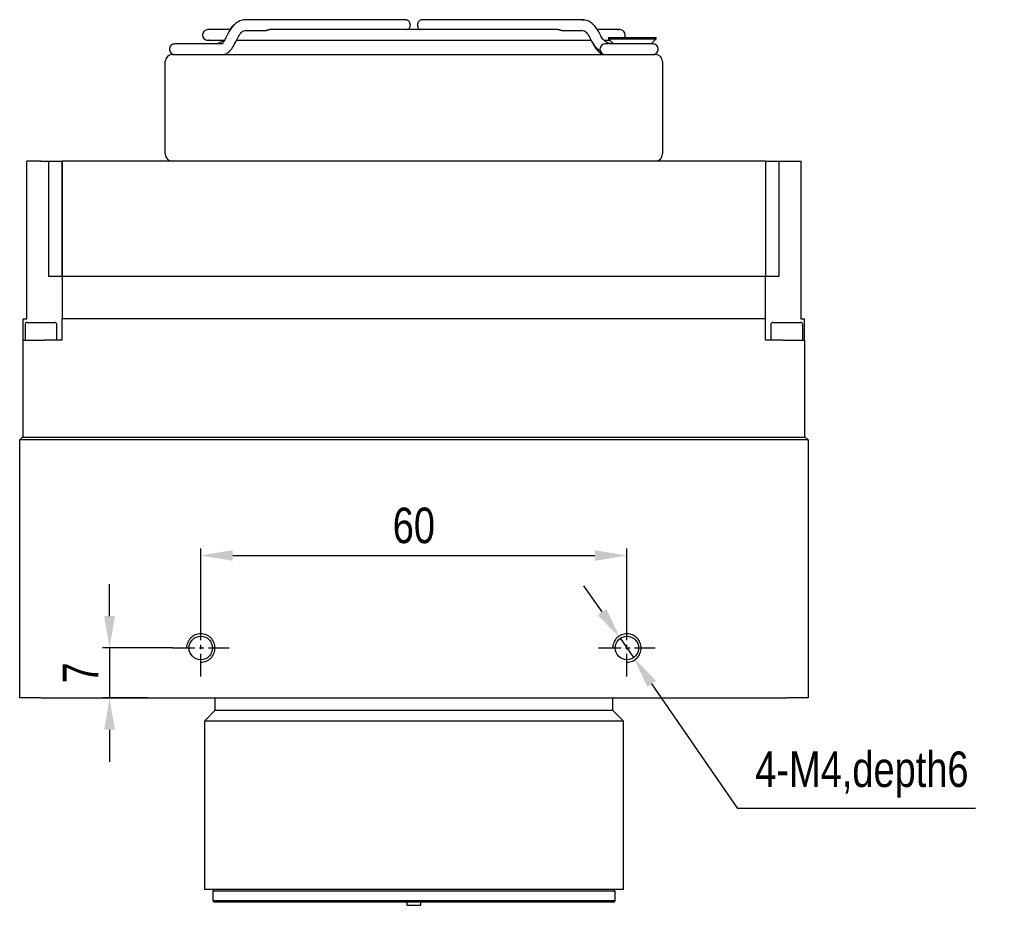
# Model space of a CAD drawing. Header units: millimetres. Extents: x 0 to 15034, y 0 to 1554.
# Tile 1 of 6: x 14503 to 14641, y 1185 to 1309. Entities that reach past the tile are written whole.
import ezdxf

# ---------------------------------------------------------------- set-up
doc = ezdxf.new("R2010")
doc.units = ezdxf.units.MM
doc.linetypes.add('CENTER', pattern=[50.8, 31.75, -6.35, 6.35, -6.35])
doc.linetypes.add('CENTER2', pattern=[28.575, 19.05, -3.175, 3.175, -3.175])
doc.layers.get('0').update_dxf_attribs({"lineweight": 15})
for name, color, linetype, lineweight in [('粗实线', 7, 'Continuous', 50), ('细实线', 3, 'Continuous', 25), ('细点画线', 1, 'CENTER2', 25)]:
    doc.layers.add(name, color=color, linetype=linetype, lineweight=lineweight)
doc.styles.add('iTek', font='txt', dxfattribs={"width": 0.8, "height": 5})
doc.dimstyles.new('iTek', dxfattribs={"dimscale": 0, "dimtxt": 5, "dimasz": 4.5, "dimexe": 1, "dimexo": 0, "dimgap": 1.5, "dimtad": 1, "dimtoh": 1, "dimdsep": 46, "dimtxsty": 'iTek', "dimcen": 4, "dimclrd": 256, "dimclre": 256, "dimclrt": 256, "dimazin": 2, "dimtfac": 1, "dimtmove": 0, "dimatfit": 3, "dimfxl": 1, "dimlwd": -1, "dimlwe": -1, "dimarcsym": 0})

# ---------------------------------------------------------------- blocks, each defined once
blk = doc.blocks.new('*D67')
at = {"layer": 'Defpoints', "color": 0, "linetype": 'CENTER'}
for p in [(14588.02, 1233.77), (14528.02, 1224.75), (14588.02, 1224.75)]:
    blk.add_point(p, dxfattribs=at)
at = {"layer": '细实线'}
for p, q in [((14528.02, 1224.75), (14528.02, 1234.77)), ((14588.02, 1224.75), (14588.02, 1234.77)), ((14532.52, 1233.77), (14583.52, 1233.77))]:
    blk.add_line(p, q, dxfattribs=at)
at = {"layer": '细实线', "linetype": 'CENTER'}
for points in [[(14532.52, 1234.52), (14532.52, 1233.02), (14528.02, 1233.77)], [(14583.52, 1234.52), (14583.52, 1233.02), (14588.02, 1233.77)]]:
    blk.add_solid(points, dxfattribs=at)
at = {"layer": '细实线', "linetype": 'CENTER', "insert": (14558.02, 1237.97), "char_height": 5, "attachment_point": 5, "style": 'iTek'}
blk.add_mtext('60', dxfattribs=at)
blk = doc.blocks.new('*D68')
at = {"layer": 'Defpoints', "color": 0, "linetype": 'CENTER'}
for p in [(14524.02, 1220.75), (14515.17, 1213.75), (14520.63, 1213.75)]:
    blk.add_point(p, dxfattribs=at)
at = {"layer": '细实线'}
for p, q in [((14515.17, 1225.25), (14515.17, 1229.75)), ((14524.02, 1220.75), (14514.17, 1220.75)), ((14515.17, 1220.75), (14515.17, 1213.75)), ((14520.63, 1213.75), (14514.17, 1213.75)), ((14515.17, 1209.25), (14515.17, 1204.75))]:
    blk.add_line(p, q, dxfattribs=at)
at = {"layer": '细实线', "linetype": 'CENTER'}
for points in [[(14514.42, 1225.25), (14515.92, 1225.25), (14515.17, 1220.75)], [(14514.42, 1209.25), (14515.92, 1209.25), (14515.17, 1213.75)]]:
    blk.add_solid(points, dxfattribs=at)
at = {"layer": '细实线', "linetype": 'CENTER', "insert": (14511.08, 1217.25), "char_height": 5, "attachment_point": 5, "rotation": 90, "style": 'iTek'}
blk.add_mtext('7', dxfattribs=at)
blk = doc.blocks.new('*D69')
at = {"layer": 'Defpoints', "color": 0, "linetype": 'CENTER'}
for p in [(14587.08, 1222.11), (14588.96, 1219.4)]:
    blk.add_point(p, dxfattribs=at)
at = {"layer": '细实线'}
for p, q in [((14584.53, 1225.82), (14581.97, 1229.52)), ((14587.08, 1222.11), (14588.96, 1219.4)), ((14603.62, 1198.15), (14591.51, 1215.69)), ((14637.09, 1198.15), (14603.62, 1198.15))]:
    blk.add_line(p, q, dxfattribs=at)
at = {"layer": '细实线', "linetype": 'CENTER'}
for points in [[(14585.14, 1226.24), (14583.91, 1225.39), (14587.08, 1222.11)], [(14592.13, 1216.12), (14590.9, 1215.27), (14588.96, 1219.4)]]:
    blk.add_solid(points, dxfattribs=at)
at = {"layer": '细实线', "linetype": 'CENTER', "insert": (14621.11, 1202.93), "char_height": 5, "attachment_point": 5, "style": 'iTek'}
blk.add_mtext('4-M4,depth6', dxfattribs=at)

msp = doc.modelspace()

# ---------------------------------------------------------------- linework, layer by layer
at = {"color": 7, "linetype": 'Continuous', "lineweight": 30}
for p, q in [((14555.899, 1309.183), (14534.382, 1309.183)), ((14534.382, 1309.183), (14534.382, 1309.183)), ((14581.658, 1309.183), (14560.141, 1309.183)), ((14581.969, 1309.158), (14581.559, 1309.17)), ((14581.658, 1309.183), (14581.56, 1309.171)), ((14581.657, 1309.183), (14581.97, 1309.157)), ((14532.155, 1307.783), (14529.02, 1307.783)), ((14531.965, 1307.472), (14531.636, 1306.8)), ((14534.382, 1307.683), (14537.249, 1307.683)), ((14578.262, 1307.783), (14537.777, 1307.783)), ((14578.791, 1307.683), (14581.658, 1307.683)), ((14581.554, 1307.698), (14581.658, 1307.683)), ((14584.404, 1306.8), (14584.075, 1307.472)), ((14532.839, 1305.879), (14532.971, 1306.121)), ((14532.983, 1306.14), (14533.312, 1306.812)), ((14533.053, 1306.283), (14578.527, 1306.283)), ((14578.527, 1306.283), (14582.987, 1306.283)), ((14582.728, 1306.812), (14583.057, 1306.14)), ((14582.731, 1306.806), (14582.728, 1306.812)), ((14582.987, 1306.283), (14583.057, 1306.14)), ((14583.045, 1306.182), (14583.448, 1305.527)), ((14583.057, 1306.14), (14583.069, 1306.121)), ((14583.07, 1306.119), (14583.057, 1306.14)), ((14584.411, 1306.781), (14584.404, 1306.8)), ((14584.619, 1306.464), (14584.416, 1306.758)), ((14584.723, 1306.363), (14584.619, 1306.464)), ((14584.798, 1306.283), (14585.62, 1306.283)), ((14585.42, 1306.683), (14585.42, 1306.483)), ((14585.42, 1306.683), (14592.12, 1306.683)), ((14585.42, 1306.483), (14586.12, 1305.783)), ((14585.42, 1306.483), (14592.12, 1306.483)), ((14591.42, 1305.783), (14592.12, 1306.483)), ((14592.12, 1306.483), (14592.12, 1306.683)), ((14529.485, 1305.783), (14524.363, 1305.783)), ((14529.674, 1305.783), (14529.485, 1305.783)), ((14531.154, 1305.783), (14530.261, 1305.783)), ((14583.448, 1305.527), (14583.513, 1305.463)), ((14584.037, 1304.968), (14584.123, 1304.917)), ((14585.779, 1305.783), (14584.952, 1305.783)), ((14591.677, 1305.783), (14586.557, 1305.783)), ((14523.02, 1290.283), (14523.02, 1303.283)), ((14524.02, 1304.283), (14526.02, 1304.283)), ((14526.02, 1304.283), (14590.02, 1304.283)), ((14590.02, 1304.283), (14592.02, 1304.283)), ((14593.02, 1303.283), (14593.02, 1290.283)), ((14503.52, 1267.083), (14503.52, 1289.283)), ((14505.52, 1289.283), (14503.52, 1289.283)), ((14505.52, 1289.283), (14506.597, 1289.283)), ((14506.597, 1289.283), (14506.597, 1273.083)), ((14506.597, 1289.283), (14508.505, 1289.283)), ((14508.505, 1273.083), (14508.505, 1289.283)), ((14508.505, 1289.283), (14508.52, 1289.283)), ((14607.52, 1289.283), (14508.52, 1289.283)), ((14508.52, 1289.283), (14508.52, 1273.083)), ((14607.52, 1289.283), (14607.52, 1273.083)), ((14607.52, 1289.283), (14607.535, 1289.283)), ((14607.535, 1289.283), (14607.535, 1273.083)), ((14607.535, 1289.283), (14609.443, 1289.283)), ((14609.443, 1273.083), (14609.443, 1289.283)), ((14609.443, 1289.283), (14610.52, 1289.283)), ((14610.52, 1289.283), (14612.52, 1289.283)), ((14612.52, 1289.283), (14612.52, 1267.083)), ((14506.597, 1273.083), (14508.505, 1273.083)), ((14508.52, 1273.083), (14607.52, 1273.083)), ((14508.52, 1273.083), (14508.52, 1267.083)), ((14607.52, 1267.083), (14607.52, 1273.083)), ((14607.535, 1273.083), (14609.443, 1273.083)), ((14503.02, 1267.083), (14503.52, 1267.083)), ((14503.02, 1264.083), (14503.02, 1267.083)), ((14503.27, 1266.271), (14503.27, 1264.083)), ((14503.582, 1266.583), (14507.457, 1266.583)), ((14507.77, 1264.083), (14507.77, 1266.271)), ((14508.52, 1264.083), (14508.52, 1267.083)), ((14607.52, 1267.083), (14508.52, 1267.083)), ((14607.52, 1264.083), (14607.52, 1267.083)), ((14608.27, 1266.271), (14608.27, 1264.083)), ((14608.582, 1266.583), (14612.457, 1266.583)), ((14612.52, 1267.083), (14613.02, 1267.083)), ((14612.77, 1264.083), (14612.77, 1266.271)), ((14613.02, 1264.083), (14613.02, 1267.083)), ((14503.02, 1250.433), (14503.02, 1264.083)), ((14503.02, 1264.083), (14506.02, 1264.083)), ((14508.52, 1264.083), (14506.02, 1264.083)), ((14610.02, 1264.083), (14607.52, 1264.083)), ((14610.02, 1264.083), (14613.02, 1264.083)), ((14613.02, 1264.083), (14613.02, 1250.433)), ((14502.92, 1250.433), (14502.52, 1250.033)), ((14502.52, 1213.753), (14502.52, 1250.033)), ((14505.52, 1250.033), (14502.52, 1250.033)), ((14502.92, 1250.433), (14505.52, 1250.433)), ((14505.52, 1250.433), (14610.52, 1250.433)), ((14610.52, 1250.033), (14505.52, 1250.033)), ((14610.52, 1250.433), (14613.12, 1250.433)), ((14613.52, 1250.033), (14610.52, 1250.033)), ((14613.12, 1250.433), (14613.52, 1250.033)), ((14613.52, 1250.033), (14613.52, 1213.753)), ((14505.52, 1213.753), (14502.52, 1213.753)), ((14505.52, 1213.753), (14610.52, 1213.753)), ((14530.02, 1213.753), (14530.02, 1211.953)), ((14586.02, 1211.953), (14586.02, 1213.753)), ((14613.52, 1213.753), (14610.52, 1213.753)), ((14530.02, 1211.953), (14528.52, 1210.453)), ((14586.02, 1211.953), (14530.02, 1211.953)), ((14587.52, 1210.453), (14586.02, 1211.953)), ((14528.52, 1210.453), (14528.52, 1186.743)), ((14587.52, 1210.453), (14528.52, 1210.453)), ((14587.52, 1186.743), (14587.52, 1210.453)), ((14587.52, 1186.743), (14528.52, 1186.743)), ((14529.895, 1186.743), (14529.695, 1186.543)), ((14529.695, 1186.543), (14529.695, 1185.153)), ((14586.345, 1186.543), (14529.695, 1186.543)), ((14586.345, 1186.543), (14586.145, 1186.743)), ((14586.345, 1185.153), (14586.345, 1186.543)), ((14529.695, 1185.153), (14529.895, 1184.953)), ((14586.345, 1185.153), (14529.695, 1185.153)), ((14586.145, 1184.953), (14529.895, 1184.953)), ((14557.02, 1184.953), (14557.02, 1184.533)), ((14557.02, 1184.533), (14558.02, 1184.533)), ((14558.02, 1184.533), (14559.02, 1184.533)), ((14559.02, 1184.533), (14559.02, 1184.953)), ((14586.145, 1184.953), (14586.345, 1185.153))]:
    msp.add_line(p, q, dxfattribs=at)
at = {"color": 7, "linetype": 'Continuous', "lineweight": 30, "flags": 128}
for points in [[(14534.382, 1309.183), (14534.063, 1309.156), (14534.009, 1309.146)], [(14581.91, 1309.166), (14581.977, 1309.156), (14582.031, 1309.146)]]:
    msp.add_lwpolyline(points, dxfattribs=at)
at = {"color": 7, "linetype": 'Continuous', "lineweight": 30}
for centre in [(14528.02, 1220.753), (14588.02, 1220.753)]:
    msp.add_circle(centre, 1.65, dxfattribs=at)
for centre, radius, start, end in [((14585.892, 1307.505), 3.144, 206.12897, 238.68795), ((14584.965, 1305.046), 0.738, 91.01026, 180.97568), ((14584.965, 1305.021), 0.738, 179.02404, 268.98974), ((14524.02, 1303.283), 1, 90, 180), ((14592.02, 1303.283), 1, 0, 90), ((14524.02, 1290.283), 1, 180, 270), ((14592.02, 1290.283), 1, 270, 0), ((14503.582, 1266.271), 0.313, 90, 180), ((14507.457, 1266.271), 0.313, 0, 90), ((14608.582, 1266.271), 0.313, 90, 180), ((14612.457, 1266.271), 0.313, 0, 90)]:
    msp.add_arc(centre, radius, start, end, dxfattribs=at)
for points, knots in [([(14534.071, 1309.158), (14533.829, 1309.099), (14533.36, 1308.986), (14532.584, 1308.463), (14532.205, 1307.855), (14531.965, 1307.472)], [0, 0, 0, 0, 0.2825105, 0.5481112, 1, 1, 1, 1]), ([(14556.777, 1309.183), (14556.765, 1309.183), (14556.741, 1309.183), (14556.549, 1309.183), (14556.274, 1309.183), (14556.021, 1309.183), (14555.899, 1309.183)], [0, 0, 0, 0, 0.2627184, 0.5199776, 0.7669677, 1, 1, 1, 1]), ([(14557.527, 1308.433), (14557.517, 1308.529), (14557.501, 1308.676), (14557.405, 1308.852), (14557.307, 1308.972), (14557.187, 1309.068), (14557.013, 1309.159), (14556.87, 1309.174), (14556.777, 1309.183)], [0, 0, 0, 0, 0.2433533, 0.3733867, 0.505406, 0.6366344, 0.764394, 1, 1, 1, 1]), ([(14559.263, 1309.183), (14559.17, 1309.174), (14559.027, 1309.159), (14558.853, 1309.068), (14558.733, 1308.972), (14558.635, 1308.852), (14558.539, 1308.676), (14558.523, 1308.529), (14558.513, 1308.433)], [0, 0, 0, 0, 0.2356059, 0.3633661, 0.4945939, 0.6266131, 0.7566468, 1, 1, 1, 1]), ([(14560.141, 1309.183), (14560.019, 1309.183), (14559.766, 1309.183), (14559.49, 1309.183), (14559.299, 1309.183), (14559.275, 1309.183), (14559.263, 1309.183)], [0, 0, 0, 0, 0.2330319, 0.4800225, 0.7372818, 1, 1, 1, 1]), ([(14584.075, 1307.472), (14583.836, 1307.855), (14583.456, 1308.463), (14582.68, 1308.986), (14582.211, 1309.099), (14581.969, 1309.158)], [0, 0, 0, 0, 0.45188975, 0.71749034, 1, 1, 1, 1]), ([(14529.02, 1307.783), (14528.92, 1307.772), (14528.711, 1307.747), (14528.447, 1307.551), (14528.279, 1307.269), (14528.275, 1307.059), (14528.274, 1306.959)], [0, 0, 0, 0, 0.2387714, 0.4999989, 0.761228, 1, 1, 1, 1]), ([(14532.726, 1308.492), (14532.574, 1308.351), (14532.358, 1308.148), (14532.2, 1307.868), (14532.152, 1307.783)], [0, 0, 0, 0, 0.6971067, 1, 1, 1, 1]), ([(14533.312, 1306.811), (14533.454, 1307.04), (14533.681, 1307.406), (14534.108, 1307.667), (14534.354, 1307.686), (14534.481, 1307.696)], [0, 0, 0, 0, 0.4439356, 0.7124742, 1, 1, 1, 1]), ([(14537.788, 1307.782), (14537.783, 1307.782), (14537.752, 1307.786), (14537.67, 1307.773), (14537.554, 1307.745), (14537.433, 1307.711), (14537.328, 1307.687), (14537.273, 1307.685), (14537.249, 1307.683)], [0, 0, 0, 0, 0.04522469, 0.24697175, 0.45026517, 0.64937815, 0.84522732, 1, 1, 1, 1]), ([(14557.145, 1307.783), (14557.158, 1307.79), (14557.217, 1307.818), (14557.306, 1307.896), (14557.405, 1308.014), (14557.501, 1308.191), (14557.517, 1308.338), (14557.527, 1308.433)], [0, 0, 0, 0, 0.0531111, 0.2482919, 0.4446526, 0.6380518, 1, 1, 1, 1]), ([(14558.513, 1308.433), (14558.523, 1308.338), (14558.539, 1308.191), (14558.634, 1308.014), (14558.733, 1307.896), (14558.823, 1307.818), (14558.882, 1307.79), (14558.894, 1307.783)], [0, 0, 0, 0, 0.3619479, 0.5553476, 0.7517082, 0.9468879, 1, 1, 1, 1]), ([(14578.791, 1307.683), (14578.759, 1307.685), (14578.696, 1307.69), (14578.579, 1307.718), (14578.459, 1307.752), (14578.347, 1307.777), (14578.269, 1307.787), (14578.242, 1307.782), (14578.237, 1307.781)], [0, 0, 0, 0, 0.1923737, 0.38483813, 0.57489369, 0.76387237, 0.95660531, 1, 1, 1, 1]), ([(14581.559, 1307.696), (14581.687, 1307.686), (14581.933, 1307.667), (14582.359, 1307.406), (14582.587, 1307.04), (14582.728, 1306.811)], [0, 0, 0, 0, 0.2875256, 0.5560643, 1, 1, 1, 1]), ([(14587.766, 1306.959), (14587.765, 1307.059), (14587.761, 1307.269), (14587.591, 1307.552), (14587.334, 1307.747), (14586.21, 1307.878), (14587.296, 1307.743), (14586.536, 1307.794), (14586.123, 1307.781), (14585.352, 1307.784), (14584.595, 1307.783), (14584.06, 1307.783), (14583.89, 1307.783)], [0, 0, 0, 0, 0.0200191, 0.041921, 0.0638228, 0.0838416, 0.2515736, 0.4193056, 0.5870376, 0.7547696, 0.9225015, 1, 1, 1, 1]), ([(14528.274, 1307.108), (14528.275, 1307.008), (14528.278, 1306.798), (14528.449, 1306.515), (14528.706, 1306.32), (14529.759, 1306.197), (14528.765, 1306.32), (14529.432, 1306.274), (14529.77, 1306.286), (14530.418, 1306.283), (14530.945, 1306.283), (14531.245, 1306.283), (14531.254, 1306.283)], [0, 0, 0, 0, 0.0233902, 0.0489802, 0.0745703, 0.0979603, 0.2772819, 0.4566034, 0.6359249, 0.8152464, 0.9945679, 1, 1, 1, 1]), ([(14531.235, 1306.283), (14531.199, 1306.247), (14531.065, 1306.11), (14530.765, 1305.949), (14530.359, 1305.809), (14530.065, 1305.792), (14529.921, 1305.783)], [0, 0, 0, 0, 0.1105421, 0.4106894, 0.7090577, 1, 1, 1, 1]), ([(14531.636, 1306.799), (14531.528, 1306.591), (14531.323, 1306.196), (14531.09, 1305.872), (14531.067, 1305.817), (14531.057, 1305.792)], [0, 0, 0, 0, 0.3783834, 0.7180648, 1, 1, 1, 1]), ([(14531.166, 1304.284), (14531.301, 1304.304), (14531.606, 1304.349), (14532.033, 1304.678), (14532.512, 1305.251), (14532.821, 1305.835), (14532.984, 1306.141)], [0, 0, 0, 0, 0.1843308, 0.4181016, 0.6950455, 1, 1, 1, 1]), ([(14583.056, 1306.141), (14583.201, 1305.866), (14583.484, 1305.326), (14583.942, 1304.744), (14584.397, 1304.363), (14584.721, 1304.309), (14584.874, 1304.284)], [0, 0, 0, 0, 0.2733926, 0.5377371, 0.7823972, 1, 1, 1, 1]), ([(14586.119, 1305.783), (14585.975, 1305.792), (14585.681, 1305.809), (14585.274, 1305.948), (14584.943, 1306.132), (14584.785, 1306.298), (14584.723, 1306.363)], [0, 0, 0, 0, 0.268866, 0.5445929, 0.8219647, 1, 1, 1, 1]), ([(14587.663, 1306.683), (14587.691, 1306.725), (14587.774, 1306.852), (14587.769, 1307.006), (14587.766, 1307.108)], [0, 0, 0, 0, 0.3337124, 1, 1, 1, 1]), ([(14524.363, 1305.783), (14524.264, 1305.772), (14524.055, 1305.747), (14523.791, 1305.551), (14523.622, 1305.269), (14523.619, 1305.059), (14523.617, 1304.959)], [0, 0, 0, 0, 0.2387691, 0.49999939, 0.76122818, 1, 1, 1, 1]), ([(14523.617, 1305.108), (14523.619, 1305.008), (14523.622, 1304.798), (14523.791, 1304.515), (14524.055, 1304.32), (14524.264, 1304.295), (14524.363, 1304.283)], [0, 0, 0, 0, 0.2387721, 0.5000012, 0.76123, 1, 1, 1, 1]), ([(14530.261, 1305.783), (14530.176, 1305.783), (14530.006, 1305.783), (14529.658, 1305.783), (14529.485, 1305.783)], [0, 0, 0, 0, 0.5000004, 1, 1, 1, 1]), ([(14586.556, 1305.783), (14586.382, 1305.783), (14586.035, 1305.783), (14585.864, 1305.783), (14585.779, 1305.783)], [0, 0, 0, 0, 0.5000013, 1, 1, 1, 1]), ([(14592.423, 1304.959), (14592.422, 1305.059), (14592.418, 1305.269), (14592.249, 1305.551), (14591.986, 1305.747), (14591.777, 1305.772), (14591.677, 1305.783)], [0, 0, 0, 0, 0.2387722, 0.5000012, 0.7612292, 1, 1, 1, 1]), ([(14591.677, 1304.283), (14591.777, 1304.295), (14591.986, 1304.32), (14592.249, 1304.515), (14592.418, 1304.798), (14592.422, 1305.008), (14592.423, 1305.108)], [0, 0, 0, 0, 0.2387716, 0.4999983, 0.7612276, 1, 1, 1, 1])]:
    msp.add_open_spline(points, degree=3, knots=knots, dxfattribs=at)
at = {"layer": '粗实线', "lineweight": 30}
for centre in [(14528.02, 1220.753), (14588.02, 1220.753)]:
    msp.add_circle(centre, 1.65, dxfattribs=at)
at = {"layer": '细实线', "linetype": 'CENTER'}
for centre in [(14528.02, 1220.753), (14588.02, 1220.753)]:
    msp.add_arc(centre, 2, 270, 180, dxfattribs=at)
at = {"layer": '细点画线', "linetype": 'CENTER', "ltscale": 0.1}
for p, q in [((14528.02, 1216.753), (14528.02, 1224.753)), ((14588.02, 1216.753), (14588.02, 1224.753)), ((14524.02, 1220.753), (14532.02, 1220.753)), ((14584.02, 1220.753), (14592.02, 1220.753))]:
    msp.add_line(p, q, dxfattribs=at)

# ---------------------------------------------------------------- dimensions: what is measured, and where the dimension line sits
at = {"layer": '细实线', "color": 1, "linetype": 'CENTER'}
dim = msp.add_linear_dim(base=(14588.02, 1233.769), p1=(14528.02, 1224.753), p2=(14588.02, 1224.753), dimstyle='iTek', override={"dimscale": 1}, dxfattribs=at)
dim.commit()
dim.dimension.update_dxf_attribs({"geometry": '*D67', "text_midpoint": (14558.02, 1237.966)})
dim = msp.add_linear_dim(base=(14515.165, 1213.753), p1=(14524.02, 1220.753), p2=(14520.627, 1213.753), angle=90, dimstyle='iTek', override={"dimscale": 1}, dxfattribs=at)
dim.commit()
dim.dimension.update_dxf_attribs({"geometry": '*D68', "text_midpoint": (14511.082, 1217.253)})
dim = msp.add_diameter_dim_2p(p1=(14587.083, 1222.111), p2=(14588.957, 1219.395), text='4-M4,depth6', dimstyle='iTek', override={"dimscale": 1, "dimtxt": 5}, dxfattribs=at)
dim.commit()
dim.dimension.update_dxf_attribs({"geometry": '*D69', "text_midpoint": (14621.105, 1198.153), "dimtype": 163})

doc.saveas('drawing.dxf')
